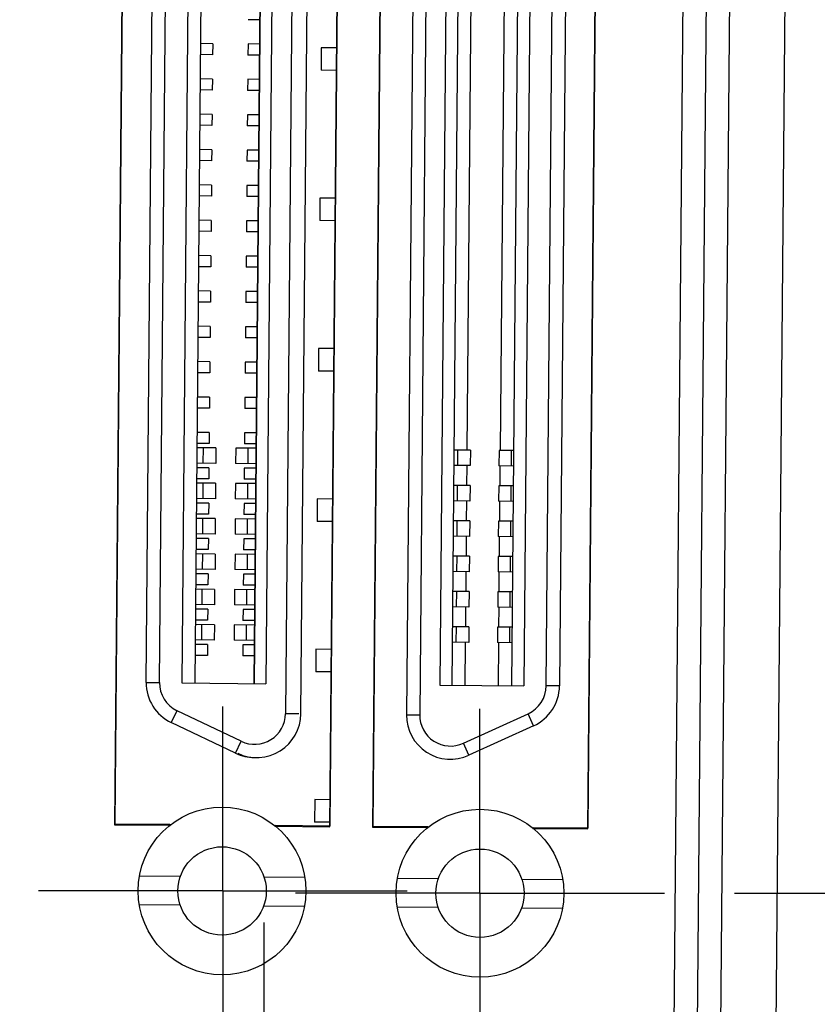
# Model space of a CAD drawing. Header units: inches. Extents: x 0 to 22, y 0 to 17.
# Tile 11 of 39: x 3.449 to 4.16, y 8.948 to 9.825. Entities that reach past the tile are written whole.
import ezdxf

# ---------------------------------------------------------------- set-up
doc = ezdxf.new("R2010")
doc.units = ezdxf.units.IN
doc.header["$LTSCALE"] = 1.21
doc.header["$MEASUREMENT"] = 0
doc.linetypes.add('CENTER', pattern=[0.6, 0.375, -0.075, 0.075, -0.075])
doc.layers.get('0').update_dxf_attribs({"linetype": 'CONTINUOUS'})
doc.layers.add('DEFAULT_1', color=7, linetype='CENTER')
doc.layers.add('DIMENSIONS', color=7, linetype='CONTINUOUS')
doc.styles.get("Standard").update_dxf_attribs({"font": 'txt', "width": 0.8})
doc.dimstyles.new('DIMSTYLE_2', dxfattribs={"dimtxt": 0.125, "dimasz": 0.18, "dimexe": 0.18, "dimexo": 0.0625, "dimgap": 0.09, "dimtad": 0, "dimtih": 1, "dimtoh": 1, "dimdec": 3, "dimzin": 4, "dimdsep": 46, "dimtxsty": 'STANDARD', "dimblk": '_FILLED', "dimblk1": '_FILLED', "dimblk2": '_FILLED', "dimcen": 0.09, "dimadec": 0, "dimazin": 0, "dimtp": 0.001, "dimtm": 0.001, "dimtfac": 1, "dimtdec": 3, "dimtofl": 0, "dimtmove": 0, "dimatfit": 3, "dimldrblk": '_FILLED', "dimfxl": 1, "dimtolj": 1, "dimtzin": 4, "dimarcsym": 0})

# ---------------------------------------------------------------- blocks, each defined once
blk = doc.blocks.new('*D6')
at = {"layer": 'DIMENSIONS', "color": 2, "linetype": 'CONTINUOUS'}
blk.add_line((4.08605, 9.04699), (4.83096, 9.04699), dxfattribs=at)
at = {"layer": 'DIMENSIONS', "color": 2, "linetype": 'CONTINUOUS', "width": 0.8}
for s, p in [('[', (5.51846, 8.98449)), (']', (6.11846, 8.98449)), ('2.685', (4.89346, 8.98449)), ('68.21', (5.61846, 8.98449))]:
    blk.add_text(s, height=0.125, dxfattribs=at).set_placement(p)
blk = doc.blocks.new('_FILLED')
at = {"color": 0, "linetype": 'BYBLOCK'}
blk.add_solid([(0, 0), (-1, 0.1736), (-1, -0.1736)], dxfattribs=at)
blk = doc.blocks.new('*D8')
at = {"layer": 'DIMENSIONS', "color": 2, "linetype": 'CONTINUOUS'}
blk.add_line((4.099, 10.53118), (4.83096, 10.53118), dxfattribs=at)
at = {"layer": 'DIMENSIONS', "color": 2, "linetype": 'CONTINUOUS', "width": 0.8}
for s, p in [('[', (5.51846, 10.46868)), (']', (6.21846, 10.46868)), ('4.170', (4.89346, 10.46868)), ('105.91', (5.61846, 10.46868))]:
    blk.add_text(s, height=0.125, dxfattribs=at).set_placement(p)
blk = doc.blocks.new('*D9')
at = {"layer": 'DIMENSIONS', "color": 2, "linetype": 'CONTINUOUS'}
blk.add_line((3.7333, 11.17905), (2.6247, 11.17905), dxfattribs=at)
at = {"layer": 'DIMENSIONS', "color": 2, "linetype": 'CONTINUOUS', "width": 0.8}
for s, p in [('[', (1.7622, 11.11655)), (']', (2.4622, 11.11655)), ('4.817', (1.1372, 11.11655)), ('122.36', (1.8622, 11.11655))]:
    blk.add_text(s, height=0.125, dxfattribs=at).set_placement(p)
blk = doc.blocks.new('*D13')
at = {"layer": 'DIMENSIONS', "color": 2, "linetype": 'CONTINUOUS'}
blk.add_line((3.87213, 10.75805), (3.87213, 11.98919), dxfattribs=at)
at = {"layer": 'DIMENSIONS', "color": 2, "linetype": 'CONTINUOUS', "width": 0.8}
for s, p in [(']', (3.93463, 13.47669)), ('10.57', (3.93463, 12.97669)), ('[', (3.93463, 12.87669)), ('.416', (3.93463, 12.35169)), ('2X ', (3.93463, 12.05169))]:
    blk.add_text(s, height=0.125, rotation=90, dxfattribs=at).set_placement(p)
blk = doc.blocks.new('*D14')
at = {"layer": 'DIMENSIONS', "color": 2, "linetype": 'CONTINUOUS'}
blk.add_line((3.64222, 10.76006), (3.64222, 11.98919), dxfattribs=at)
at = {"layer": 'DIMENSIONS', "color": 2, "linetype": 'CONTINUOUS', "width": 0.8}
for s, p in [(']', (3.70472, 13.37669)), ('4.74', (3.70472, 12.97669)), ('[', (3.70472, 12.87669)), ('.186', (3.70472, 12.35169)), ('2X ', (3.70472, 12.05169))]:
    blk.add_text(s, height=0.125, rotation=90, dxfattribs=at).set_placement(p)

msp = doc.modelspace()

# ---------------------------------------------------------------- linework, layer by layer
at = {"color": 9, "linetype": 'CONTINUOUS'}
for p, q in [((4.09191, 11.01989), (4.05259, 6.51459)), ((3.61254, 9.43006), (3.61266, 9.44384)), ((3.65242, 9.42971), (3.65254, 9.44349)), ((3.83941, 9.42808), (3.83953, 9.44186)), ((3.88717, 9.42766), (3.88729, 9.44144)), ((3.61227, 9.39857), (3.61239, 9.41235)), ((3.65214, 9.39822), (3.65226, 9.412)), ((3.83913, 9.39659), (3.83925, 9.41037)), ((3.8869, 9.39617), (3.88702, 9.40995)), ((3.61199, 9.36707), (3.61211, 9.38085)), ((3.65187, 9.36672), (3.65199, 9.3805)), ((3.83886, 9.36509), (3.83898, 9.37887)), ((3.88662, 9.36467), (3.88674, 9.37845)), ((3.61192, 9.33557), (3.61204, 9.34935)), ((3.65183, 9.33523), (3.65195, 9.34901)), ((3.83858, 9.3336), (3.8387, 9.34738)), ((3.88635, 9.33318), (3.88647, 9.34696)), ((3.61144, 9.30408), (3.61156, 9.31786)), ((3.65132, 9.30373), (3.65144, 9.31751)), ((3.83831, 9.3021), (3.83843, 9.31588)), ((3.88607, 9.30168), (3.88619, 9.31546)), ((3.61116, 9.27259), (3.61128, 9.28637)), ((3.65104, 9.27224), (3.65116, 9.28602)), ((3.83803, 9.27061), (3.83815, 9.28439)), ((3.8858, 9.27019), (3.88592, 9.28397)), ((3.56159, 9.23486), (3.5734, 9.23476)), ((3.93008, 9.23164), (3.91827, 9.23175)), ((3.58401, 9.19898), (3.5891, 9.20964)), ((3.69757, 9.20687), (3.68576, 9.20697)), ((3.79363, 9.20603), (3.80544, 9.20593)), ((3.90704, 9.19616), (3.90214, 9.20691)), ((3.64126, 9.17168), (3.64634, 9.18234)), ((3.84933, 9.16986), (3.84443, 9.18061))]:
    msp.add_line(p, q, dxfattribs=at)
at = {"color": 7, "linetype": 'CONTINUOUS'}
for p, q in [((4.10248, 6.55199), (4.14114, 10.98165)), ((4.03261, 6.56703), (4.07102, 10.9678)), ((4.0138, 6.81767), (4.04783, 10.71753)), ((3.5454, 10.47336), (3.53344, 9.10793)), ((3.54561, 10.47478), (3.53364, 9.10884)), ((3.72535, 9.10625), (3.73731, 10.47168)), ((3.72563, 9.10715), (3.7376, 10.4731)), ((3.77529, 10.47135), (3.76333, 9.10592)), ((3.7756, 10.47277), (3.76363, 9.10682)), ((3.95527, 9.10424), (3.96723, 10.46967)), ((3.95562, 9.10514), (3.96759, 10.47109)), ((3.69595, 10.37425), (3.68576, 9.20697)), ((3.69954, 9.20685), (3.70973, 10.37413)), ((3.80382, 10.37331), (3.79363, 9.20603)), ((3.81563, 10.37321), (3.80544, 9.20593)), ((3.56159, 9.23486), (3.57131, 10.34853)), ((3.5734, 9.23476), (3.58312, 10.34843)), ((3.6032, 10.34848), (3.59348, 9.23435)), ((3.61482, 10.34838), (3.60509, 9.23425)), ((3.66718, 10.34793), (3.65746, 9.2338)), ((3.65824, 9.23379), (3.66796, 10.34792)), ((3.67802, 10.34783), (3.66829, 9.2337)), ((3.8331, 10.34648), (3.82338, 9.23235)), ((3.84393, 10.34638), (3.83421, 9.23225)), ((3.89708, 10.34592), (3.88736, 9.23179)), ((3.90791, 10.34583), (3.89819, 9.23169)), ((3.91827, 9.23175), (3.92799, 10.34542)), ((3.9398, 10.34532), (3.93008, 9.23164)), ((3.84786, 9.44179), (3.85392, 10.13664)), ((3.87738, 9.44153), (3.88345, 10.13639)), ((3.66262, 9.82531), (3.65258, 9.8254)), ((3.62089, 9.80402), (3.61007, 9.80411)), ((3.62089, 9.80402), (3.62081, 9.79418)), ((3.65239, 9.80374), (3.6523, 9.7939)), ((3.66243, 9.80366), (3.65239, 9.80374)), ((3.62081, 9.79418), (3.60998, 9.79427)), ((3.66235, 9.79381), (3.6523, 9.7939)), ((3.71766, 9.80042), (3.71749, 9.78034)), ((3.7317, 9.8003), (3.71766, 9.80042)), ((3.73153, 9.78022), (3.71749, 9.78034)), ((3.62062, 9.77252), (3.60979, 9.77262)), ((3.62062, 9.77252), (3.62053, 9.76268)), ((3.65211, 9.77225), (3.65203, 9.76241)), ((3.66216, 9.77216), (3.65211, 9.77225)), ((3.62053, 9.76268), (3.60971, 9.76278)), ((3.66207, 9.76232), (3.65203, 9.76241)), ((3.62034, 9.74103), (3.60952, 9.74112)), ((3.62034, 9.74103), (3.62026, 9.73119)), ((3.65184, 9.74075), (3.65175, 9.73091)), ((3.66188, 9.74067), (3.65184, 9.74075)), ((3.62026, 9.73119), (3.60943, 9.73128)), ((3.6618, 9.73082), (3.65175, 9.73091)), ((3.62007, 9.70953), (3.60924, 9.70963)), ((3.62007, 9.70953), (3.61998, 9.69969)), ((3.65156, 9.70926), (3.65148, 9.69942)), ((3.66161, 9.70917), (3.65156, 9.70926)), ((3.61998, 9.69969), (3.60916, 9.69979)), ((3.66152, 9.69933), (3.65148, 9.69942)), ((3.61979, 9.67804), (3.60897, 9.67813)), ((3.61979, 9.67804), (3.61971, 9.6682)), ((3.65129, 9.67776), (3.6512, 9.66792)), ((3.66133, 9.67768), (3.65129, 9.67776)), ((3.61971, 9.6682), (3.60888, 9.66829)), ((3.66125, 9.66783), (3.6512, 9.66792)), ((3.71649, 9.66641), (3.71632, 9.64633)), ((3.73053, 9.66628), (3.71649, 9.66641)), ((3.61952, 9.64654), (3.60869, 9.64664)), ((3.61952, 9.64654), (3.61943, 9.6367)), ((3.65101, 9.64627), (3.65093, 9.63643)), ((3.66106, 9.64618), (3.65101, 9.64627)), ((3.73035, 9.64621), (3.71632, 9.64633)), ((3.61943, 9.6367), (3.60861, 9.6368)), ((3.66097, 9.63634), (3.65093, 9.63643)), ((3.61924, 9.61505), (3.60842, 9.61514)), ((3.61924, 9.61505), (3.61916, 9.60521)), ((3.65074, 9.61477), (3.65065, 9.60493)), ((3.66078, 9.61469), (3.65074, 9.61477)), ((3.61916, 9.60521), (3.60833, 9.6053)), ((3.6607, 9.60484), (3.65065, 9.60493)), ((3.61897, 9.58355), (3.60814, 9.58365)), ((3.61897, 9.58355), (3.61888, 9.57371)), ((3.65046, 9.58328), (3.65038, 9.57344)), ((3.66051, 9.58319), (3.65046, 9.58328)), ((3.61888, 9.57371), (3.60806, 9.57381)), ((3.66042, 9.57335), (3.65038, 9.57344)), ((3.61869, 9.55206), (3.60787, 9.55215)), ((3.61869, 9.55206), (3.61861, 9.54222)), ((3.65019, 9.55178), (3.6501, 9.54194)), ((3.66023, 9.5517), (3.65019, 9.55178)), ((3.61861, 9.54222), (3.60778, 9.54231)), ((3.66015, 9.54185), (3.6501, 9.54194)), ((3.71532, 9.5324), (3.71515, 9.51232)), ((3.72936, 9.53227), (3.71532, 9.5324)), ((3.61842, 9.52056), (3.60759, 9.52066)), ((3.61842, 9.52056), (3.61833, 9.51072)), ((3.64991, 9.52029), (3.64983, 9.51045)), ((3.65996, 9.5202), (3.64991, 9.52029)), ((3.72918, 9.5122), (3.71515, 9.51232)), ((3.61833, 9.51072), (3.60751, 9.51082)), ((3.65987, 9.51036), (3.64983, 9.51045)), ((3.61814, 9.48907), (3.60732, 9.48916)), ((3.61814, 9.48907), (3.61806, 9.47923)), ((3.64964, 9.48879), (3.64955, 9.47895)), ((3.65968, 9.48871), (3.64964, 9.48879)), ((3.61806, 9.47923), (3.60723, 9.47932)), ((3.6596, 9.47886), (3.64955, 9.47895)), ((3.61787, 9.45757), (3.60704, 9.45767)), ((3.61787, 9.45757), (3.61778, 9.44773)), ((3.64936, 9.4573), (3.64928, 9.44746)), ((3.65941, 9.45721), (3.64936, 9.4573)), ((3.62375, 9.44374), (3.60692, 9.44389)), ((3.61778, 9.44773), (3.60696, 9.44783)), ((3.62375, 9.44374), (3.62363, 9.42996)), ((3.64146, 9.44359), (3.64134, 9.42981)), ((3.65929, 9.44343), (3.64146, 9.44359)), ((3.65932, 9.44737), (3.64928, 9.44746)), ((3.85061, 9.44176), (3.83604, 9.44189)), ((3.85061, 9.44176), (3.85049, 9.42798)), ((3.8762, 9.44154), (3.87608, 9.42776)), ((3.88919, 9.44143), (3.8762, 9.44154)), ((3.61759, 9.42608), (3.60677, 9.42617)), ((3.62363, 9.42996), (3.6068, 9.43011)), ((3.61759, 9.42608), (3.61751, 9.41624)), ((3.65917, 9.42965), (3.64134, 9.42981)), ((3.64909, 9.4258), (3.649, 9.41596)), ((3.65913, 9.42572), (3.64909, 9.4258)), ((3.85049, 9.42798), (3.83592, 9.42811)), ((3.84758, 9.41029), (3.84774, 9.42801)), ((3.88907, 9.42765), (3.87608, 9.42776)), ((3.87711, 9.41003), (3.87726, 9.42775)), ((3.61751, 9.41624), (3.60668, 9.41633)), ((3.65905, 9.41588), (3.649, 9.41596)), ((3.62347, 9.41225), (3.60665, 9.4124)), ((3.62347, 9.41225), (3.62335, 9.39847)), ((3.64119, 9.41209), (3.64107, 9.39831)), ((3.65901, 9.41194), (3.64119, 9.41209)), ((3.85034, 9.41027), (3.83577, 9.4104)), ((3.85034, 9.41027), (3.85022, 9.39649)), ((3.87593, 9.41005), (3.87581, 9.39627)), ((3.88891, 9.40993), (3.87593, 9.41005)), ((3.62335, 9.39847), (3.60653, 9.39862)), ((3.65889, 9.39816), (3.64107, 9.39831)), ((3.71416, 9.39839), (3.71398, 9.37831)), ((3.72818, 9.39826), (3.71416, 9.39839)), ((3.61732, 9.39458), (3.60649, 9.39468)), ((3.61732, 9.39458), (3.61723, 9.38474)), ((3.64881, 9.39431), (3.64873, 9.38447)), ((3.65886, 9.39422), (3.64881, 9.39431)), ((3.85022, 9.39649), (3.83565, 9.39662)), ((3.84731, 9.3788), (3.84746, 9.39651)), ((3.88879, 9.39615), (3.87581, 9.39627)), ((3.87683, 9.37854), (3.87699, 9.39626)), ((3.6232, 9.38075), (3.60637, 9.3809)), ((3.61723, 9.38474), (3.60641, 9.38484)), ((3.6232, 9.38075), (3.62308, 9.36697)), ((3.64091, 9.3806), (3.64079, 9.36682)), ((3.65874, 9.38044), (3.64091, 9.3806)), ((3.65877, 9.38438), (3.64873, 9.38447)), ((3.72801, 9.37819), (3.71398, 9.37831)), ((3.85006, 9.37877), (3.83549, 9.3789)), ((3.85006, 9.37877), (3.84994, 9.36499)), ((3.87565, 9.37855), (3.87553, 9.36477)), ((3.88864, 9.37844), (3.87565, 9.37855)), ((3.61704, 9.36309), (3.60622, 9.36318)), ((3.62308, 9.36697), (3.60625, 9.36712)), ((3.61704, 9.36309), (3.61696, 9.35325)), ((3.65862, 9.36666), (3.64079, 9.36682)), ((3.64854, 9.36282), (3.64845, 9.35297)), ((3.65859, 9.36273), (3.64854, 9.36282)), ((3.84994, 9.36499), (3.83537, 9.36512)), ((3.84703, 9.3473), (3.84719, 9.36502)), ((3.88852, 9.36466), (3.87553, 9.36477)), ((3.87656, 9.34705), (3.87671, 9.36476)), ((3.61696, 9.35325), (3.60613, 9.35334)), ((3.62313, 9.34926), (3.6061, 9.34941)), ((3.62313, 9.34926), (3.62301, 9.33548)), ((3.64084, 9.3491), (3.64072, 9.33532)), ((3.65847, 9.34895), (3.64084, 9.3491)), ((3.6585, 9.35289), (3.64845, 9.35297)), ((3.84979, 9.34728), (3.83522, 9.34741)), ((3.84979, 9.34728), (3.84967, 9.3335)), ((3.87538, 9.34706), (3.87526, 9.33328)), ((3.88836, 9.34694), (3.87538, 9.34706)), ((3.61677, 9.3316), (3.60594, 9.33169)), ((3.62301, 9.33548), (3.60598, 9.33563)), ((3.61677, 9.3316), (3.61668, 9.32175)), ((3.65834, 9.33517), (3.64072, 9.33532)), ((3.64826, 9.33132), (3.64818, 9.32148)), ((3.65831, 9.33123), (3.64826, 9.33132)), ((3.84967, 9.3335), (3.8351, 9.33363)), ((3.84676, 9.31581), (3.84691, 9.33352)), ((3.88824, 9.33316), (3.87526, 9.33328)), ((3.87628, 9.31555), (3.87644, 9.33327)), ((3.61668, 9.32175), (3.60586, 9.32185)), ((3.65822, 9.32139), (3.64818, 9.32148)), ((3.62265, 9.31776), (3.60582, 9.31791)), ((3.62265, 9.31776), (3.62253, 9.30398)), ((3.64036, 9.31761), (3.64024, 9.30383)), ((3.65819, 9.31745), (3.64036, 9.31761)), ((3.84951, 9.31578), (3.83494, 9.31591)), ((3.84951, 9.31578), (3.84939, 9.302)), ((3.8751, 9.31556), (3.87498, 9.30178)), ((3.88809, 9.31545), (3.8751, 9.31556)), ((3.62253, 9.30398), (3.6057, 9.30413)), ((3.65807, 9.30367), (3.64024, 9.30383)), ((3.84939, 9.302), (3.83482, 9.30213)), ((3.84648, 9.28431), (3.84664, 9.30203)), ((3.88797, 9.30167), (3.87498, 9.30178)), ((3.87601, 9.28406), (3.87616, 9.30177)), ((3.61649, 9.3001), (3.60567, 9.30019)), ((3.61649, 9.3001), (3.61641, 9.29026)), ((3.64799, 9.29983), (3.6479, 9.28998)), ((3.65804, 9.29974), (3.64799, 9.29983)), ((3.62237, 9.28627), (3.60555, 9.28642)), ((3.61641, 9.29026), (3.60558, 9.29035)), ((3.62237, 9.28627), (3.62225, 9.27249)), ((3.64009, 9.28611), (3.63997, 9.27234)), ((3.65792, 9.28596), (3.64009, 9.28611)), ((3.65795, 9.2899), (3.6479, 9.28998)), ((3.84924, 9.28429), (3.83467, 9.28442)), ((3.84924, 9.28429), (3.84912, 9.27051)), ((3.87483, 9.28407), (3.87471, 9.27029)), ((3.88781, 9.28395), (3.87483, 9.28407)), ((3.61622, 9.26861), (3.60539, 9.2687)), ((3.62225, 9.27249), (3.60543, 9.27264)), ((3.61622, 9.26861), (3.61613, 9.25876)), ((3.6578, 9.27218), (3.63997, 9.27234)), ((3.64771, 9.26833), (3.64763, 9.25849)), ((3.65776, 9.26824), (3.64771, 9.26833)), ((3.84912, 9.27051), (3.83455, 9.27064)), ((3.84603, 9.23215), (3.84636, 9.27053)), ((3.88769, 9.27017), (3.87471, 9.27029)), ((3.87555, 9.23189), (3.87589, 9.27028)), ((3.61613, 9.25876), (3.60531, 9.25886)), ((3.65767, 9.2584), (3.64763, 9.25849)), ((3.71299, 9.26438), (3.71281, 9.2443)), ((3.72701, 9.26425), (3.71299, 9.26438)), ((3.72683, 9.24417), (3.71281, 9.2443)), ((3.59348, 9.23435), (3.66829, 9.2337)), ((3.82338, 9.23235), (3.89819, 9.23169)), ((3.64634, 9.18234), (3.5891, 9.20964)), ((3.84443, 9.18061), (3.90214, 9.20691)), ((3.64126, 9.17168), (3.58401, 9.19898)), ((3.90704, 9.19616), (3.84933, 9.16986)), ((3.71182, 9.13036), (3.71164, 9.11029)), ((3.72583, 9.13024), (3.71182, 9.13036)), ((3.53344, 9.10793), (3.58242, 9.1075)), ((3.53364, 9.10884), (3.58264, 9.10841)), ((3.58264, 9.10841), (3.58263, 9.1075)), ((3.67663, 9.10668), (3.67663, 9.10758)), ((3.67663, 9.10758), (3.72563, 9.10715)), ((3.72566, 9.11016), (3.71164, 9.11029)), ((3.67639, 9.10668), (3.72535, 9.10625)), ((3.76333, 9.10592), (3.81231, 9.10549)), ((3.76363, 9.10682), (3.81263, 9.10639)), ((3.81263, 9.10639), (3.81262, 9.10549)), ((3.90628, 9.10467), (3.95527, 9.10424)), ((3.90662, 9.10466), (3.90663, 9.10557)), ((3.90663, 9.10557), (3.95562, 9.10514)), ((3.55568, 9.06243), (3.59214, 9.06211)), ((3.66661, 9.06146), (3.70307, 9.06115)), ((3.78559, 9.06043), (3.82206, 9.06011)), ((3.89652, 9.05946), (3.93299, 9.05914)), ((3.55545, 9.03684), (3.59192, 9.03653)), ((3.66638, 9.03588), (3.70285, 9.03556)), ((3.78537, 9.03484), (3.82183, 9.03452)), ((3.8963, 9.03387), (3.93276, 9.03355))]:
    msp.add_line(p, q, dxfattribs=at)
for centre, radius in [((3.62926, 9.049), 0.0748), ((3.85918, 9.04699), 0.0748), ((3.62926, 9.049), 0.03937), ((3.85918, 9.04699), 0.03937)]:
    msp.add_circle(centre, radius, dxfattribs=at)
for centre, radius, start, end in [((3.60096, 9.23452), 0.03937, 179.5, 244.5), ((3.60096, 9.23452), 0.02756, 179.5, 244.5), ((3.89071, 9.23199), 0.02756, 294.5, 359.5), ((3.89071, 9.23199), 0.03937, 294.5, 359.5), ((3.66017, 9.2072), 0.03937, 244.5, 359.5), ((3.65821, 9.20721), 0.02756, 244.5, 359.5), ((3.833, 9.20569), 0.03937, 179.5, 294.5), ((3.833, 9.20569), 0.02756, 179.5, 294.5), ((3.65821, 9.20721), 0.03937, 244.5, 269.69824)]:
    msp.add_arc(centre, radius, start, end, dxfattribs=at)
at = {"layer": 'DEFAULT_1', "color": 7, "linetype": 'CENTER'}
for p, q in [((3.63005, 9.04899), (3.63005, 9.21336)), ((3.85918, 9.04699), (3.85918, 9.21136)), ((3.63005, 9.04899), (3.46568, 9.04899)), ((3.63005, 9.04899), (3.63005, 8.88462)), ((3.63005, 9.04899), (3.79442, 9.04899)), ((3.85918, 9.04699), (3.69481, 9.04699)), ((3.85918, 9.04699), (3.85918, 8.88262)), ((3.85918, 9.04699), (4.02355, 9.04699)), ((3.66683, 8.77078), (3.66683, 9.02078))]:
    msp.add_line(p, q, dxfattribs=at)

# ---------------------------------------------------------------- dimensions: what is measured, and where the dimension line sits
at = {"layer": 'DIMENSIONS', "color": 2, "linetype": 'CONTINUOUS'}
for feature_location, offset, picture, middle in [((3.87213, 10.75805), (0, 1.23113), '*D13', (3.87213, 12.81419)), ((3.64222, 10.76006), (0, 1.22913), '*D14', (3.64222, 12.76419))]:
    dim = msp.add_ordinate_dim(feature_location=feature_location, offset=offset, dtype=1, origin=(3.4558, 6.36161), text='2X <>', dimstyle='DIMSTYLE_2', dxfattribs=at)
    dim.commit()
    dim.dimension.update_dxf_attribs({"geometry": picture, "text_midpoint": middle})
for feature_location, offset, origin, picture, middle in [((3.7333, 11.17905), (-1.10861, 0), (3.25174, 6.36161), '*D9', (1.8497, 11.17905)), ((4.099, 10.53118), (0.73196, 0), (3.4558, 6.36161), '*D8', (5.60596, 10.53118)), ((4.08605, 9.04699), (0.74491, 0), (3.4558, 6.36161), '*D6', (5.55596, 9.04699))]:
    dim = msp.add_ordinate_dim(feature_location=feature_location, offset=offset, dtype=0, origin=origin, dimstyle='DIMSTYLE_2', dxfattribs=at)
    dim.commit()
    dim.dimension.update_dxf_attribs({"geometry": picture, "text_midpoint": middle})

doc.saveas('drawing.dxf')
